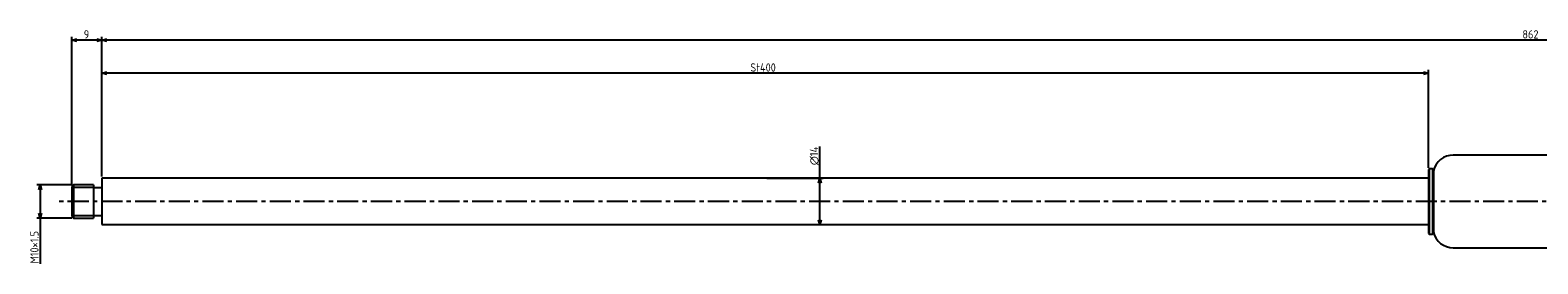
# Model space of a CAD drawing. Extents: x -498 to 411, y 187 to 258.
# Tile 1 of 2: x -498 to -44, y 187 to 258. Entities that reach past the tile are written whole.
import ezdxf

# ---------------------------------------------------------------- set-up
doc = ezdxf.new("R2010")
doc.units = 0
doc.header["$LTSCALE"] = 0.2
doc.linetypes.add('CENTER', pattern=[50.8, 31.75, -6.35, 6.35, -6.35])
doc.layers.get('0').update_dxf_attribs({"linetype": 'CONTINUOUS'})
doc.layers.get('DEFPOINTS').update_dxf_attribs({"linetype": 'CONTINUOUS'})
for name, color, linetype in [('18-0-CON', 3, 'CONTINUOUS'), ('18-2-CEN', 1, 'CENTER'), ('35-0-CON', 7, 'CONTINUOUS')]:
    doc.layers.add(name, color=color, linetype=linetype)
doc.styles.add('DIMENSION', font='isocp.shx', dxfattribs={"bigfont": 'bigfont.shx'})
doc.dimstyles.get("Standard").update_dxf_attribs({"dimtxt": 0.18, "dimasz": 0.18, "dimexe": 0.18, "dimexo": 0.0625, "dimgap": 0.09, "dimtad": 0, "dimtih": 1, "dimtoh": 1, "dimzin": 0, "dimcen": 0.09, "dimazin": 3, "dimtfac": 1, "dimtofl": 0, "dimtmove": 0, "dimatfit": 3})

# ---------------------------------------------------------------- blocks, each defined once
blk = doc.blocks.new('_OPEN30')
at = {"color": 0, "linetype": 'BYBLOCK'}
for p, q in [((-1, 0.27), (0, 0)), ((0, 0), (-1, -0.27)), ((0, 0), (-1, 0))]:
    blk.add_line(p, q, dxfattribs=at)
blk = doc.blocks.new('*U102')
at = {"layer": '35-0-CON', "color": 161, "style": 'DIMENSION'}
blk.add_text('St400', height=2.5, dxfattribs=at).set_placement((-280.93, 245.5))
blk = doc.blocks.new('*D47')
at = {"layer": '35-0-CON', "color": 161}
for p, q in [((-476.47, 213.79), (-476.47, 246)), ((-76.47, 216.49), (-76.47, 246)), ((-77.97, 245), (-474.97, 245))]:
    blk.add_line(p, q, dxfattribs=at)
at = {"layer": 'DEFPOINTS', "color": 0}
for p in [(-476.47, 245), (-76.47, 215.99), (-476.47, 213.29)]:
    blk.add_point(p, dxfattribs=at)
at = {"layer": '35-0-CON'}
blk.add_blockref('*U102', (0, 0), dxfattribs=at)
at = {"layer": '35-0-CON', "color": 161, "xscale": 1.5, "yscale": 1.5, "zscale": 1.5, "rotation": 180}
blk.add_blockref('_OPEN30', (-476.47, 245), dxfattribs=at)
at = {"layer": '35-0-CON', "color": 161, "xscale": 1.5, "yscale": 1.5, "zscale": 1.5}
blk.add_blockref('_OPEN30', (-76.47, 245), dxfattribs=at)
blk = doc.blocks.new('*U101')
at = {"layer": '35-0-CON', "color": 161, "style": 'DIMENSION'}
blk.add_text('∅14', height=2.5, rotation=90, dxfattribs=at).set_placement((-260.5, 217.25))
blk = doc.blocks.new('*D48')
at = {"layer": '35-0-CON', "color": 161}
for p, q in [((-260, 213.29), (-260, 222.88)), ((-275.97, 213.29), (-259, 213.29)), ((-260, 200.79), (-260, 211.79)), ((-275.97, 199.29), (-259, 199.29))]:
    blk.add_line(p, q, dxfattribs=at)
at = {"layer": 'DEFPOINTS', "color": 0}
for p in [(-276.47, 213.29), (-260, 213.29), (-276.47, 199.29)]:
    blk.add_point(p, dxfattribs=at)
at = {"layer": '35-0-CON'}
blk.add_blockref('*U101', (0, 0), dxfattribs=at)
at = {"layer": '35-0-CON', "color": 161, "xscale": 1.5, "yscale": 1.5, "zscale": 1.5}
for p, rotation in [((-260, 213.29), 90), ((-260, 199.29), 270)]:
    blk.add_blockref('_OPEN30', p, dxfattribs=dict(at, rotation=rotation))
blk = doc.blocks.new('*U95')
at = {"layer": '35-0-CON', "color": 161, "style": 'DIMENSION'}
blk.add_text('9', height=2.5, dxfattribs=at).set_placement((-481.89, 255.5))
blk = doc.blocks.new('*D49')
at = {"layer": '35-0-CON', "color": 161}
for p, q in [((-485.47, 211.29), (-485.47, 256)), ((-477.97, 255), (-483.97, 255)), ((-476.47, 213.79), (-476.47, 256))]:
    blk.add_line(p, q, dxfattribs=at)
at = {"layer": 'DEFPOINTS', "color": 0}
for p in [(-485.47, 255), (-485.47, 210.79), (-476.47, 213.29)]:
    blk.add_point(p, dxfattribs=at)
at = {"layer": '35-0-CON', "color": 161, "xscale": 1.5, "yscale": 1.5, "zscale": 1.5, "rotation": 180}
blk.add_blockref('_OPEN30', (-485.47, 255), dxfattribs=at)
at = {"layer": '35-0-CON'}
blk.add_blockref('*U95', (0, 0), dxfattribs=at)
at = {"layer": '35-0-CON', "color": 161, "xscale": 1.5, "yscale": 1.5, "zscale": 1.5}
blk.add_blockref('_OPEN30', (-476.47, 255), dxfattribs=at)
blk = doc.blocks.new('*U98')
at = {"layer": '35-0-CON', "color": 161, "style": 'DIMENSION'}
blk.add_text('M10×1.5', height=2.5, rotation=90, dxfattribs=at).set_placement((-495.5, 187.56))
blk = doc.blocks.new('*D50')
at = {"layer": '35-0-CON', "color": 161}
for p, q in [((-485.47, 211.29), (-496, 211.29)), ((-495, 209.79), (-495, 202.79)), ((-485.47, 201.29), (-496, 201.29)), ((-495, 201.29), (-495, 187.44))]:
    blk.add_line(p, q, dxfattribs=at)
at = {"layer": 'DEFPOINTS', "color": 0}
for p in [(-484.97, 211.29), (-495, 201.29), (-484.97, 201.29)]:
    blk.add_point(p, dxfattribs=at)
at = {"layer": '35-0-CON', "color": 161, "xscale": 1.5, "yscale": 1.5, "zscale": 1.5}
for p, rotation in [((-495, 211.29), 90), ((-495, 201.29), 270)]:
    blk.add_blockref('_OPEN30', p, dxfattribs=dict(at, rotation=rotation))
at = {"layer": '35-0-CON'}
blk.add_blockref('*U98', (0, 0), dxfattribs=at)
blk = doc.blocks.new('*U96')
at = {"layer": '35-0-CON', "color": 161, "style": 'DIMENSION'}
blk.add_text('862', height=2.5, dxfattribs=at).set_placement((-48.18, 255.5))
blk = doc.blocks.new('*D53')
at = {"layer": '35-0-CON', "color": 161}
for p, q in [((-476.47, 213.79), (-476.47, 256)), ((384.03, 255), (-474.97, 255)), ((385.53, 216.74), (385.53, 256))]:
    blk.add_line(p, q, dxfattribs=at)
at = {"layer": 'DEFPOINTS', "color": 0}
for p in [(-476.47, 255), (385.53, 216.24), (-476.47, 213.29)]:
    blk.add_point(p, dxfattribs=at)
at = {"layer": '35-0-CON', "color": 161, "xscale": 1.5, "yscale": 1.5, "zscale": 1.5, "rotation": 180}
blk.add_blockref('_OPEN30', (-476.47, 255), dxfattribs=at)
at = {"layer": '35-0-CON'}
blk.add_blockref('*U96', (0, 0), dxfattribs=at)
at = {"layer": '35-0-CON', "color": 161, "xscale": 1.5, "yscale": 1.5, "zscale": 1.5}
blk.add_blockref('_OPEN30', (385.53, 255), dxfattribs=at)

msp = doc.modelspace()

# ---------------------------------------------------------------- linework, layer by layer
at = {"layer": '18-0-CON'}
for p, q in [((-478.975, 210.543), (-485.475, 210.543)), ((-485.475, 202.043), (-478.975, 202.043))]:
    msp.add_line(p, q, dxfattribs=at)
at = {"layer": '18-2-CEN'}
msp.add_line((403.525, 206.293), (-490.475, 206.293), dxfattribs=at)
at = {"layer": '35-0-CON'}
for p, q in [((377.325, 220.293), (-69.057, 220.293)), ((-76.275, 216.193), (-76.475, 215.993)), ((-76.475, 215.993), (-76.475, 196.593)), ((-75.297, 216.193), (-76.275, 216.193)), ((-76.275, 216.193), (-76.275, 196.393)), ((-75.097, 215.993), (-75.297, 216.193)), ((-75.297, 216.193), (-75.297, 196.393)), ((-74.981, 215.561), (-75.097, 215.993)), ((-75.097, 215.993), (-75.097, 196.593)), ((-74.981, 215.561), (-74.981, 197.024)), ((-484.975, 211.293), (-485.475, 210.793)), ((-485.475, 210.793), (-485.475, 201.793)), ((-478.975, 211.293), (-484.975, 211.293)), ((-484.975, 211.293), (-484.975, 207.423)), ((-478.975, 211.293), (-478.975, 201.293)), ((-478.975, 210.543), (-476.475, 210.543)), ((-76.475, 213.293), (-476.475, 213.293)), ((-476.475, 213.293), (-476.475, 199.293)), ((-484.975, 207.423), (-484.975, 201.293)), ((-485.475, 201.793), (-484.975, 201.293)), ((-484.975, 201.293), (-478.975, 201.293)), ((-478.975, 202.043), (-476.475, 202.043)), ((-476.475, 199.293), (-76.475, 199.293)), ((-76.475, 196.593), (-76.275, 196.393)), ((-76.275, 196.393), (-75.297, 196.393)), ((-75.297, 196.393), (-75.097, 196.593)), ((-75.097, 196.593), (-74.981, 197.024)), ((-69.057, 192.293), (377.325, 192.293))]:
    msp.add_line(p, q, dxfattribs=at)
for centre, start, end in [((-69.057, 214.218), 90, 167.2273), ((-69.057, 198.368), 192.7727, 270)]:
    msp.add_arc(centre, 6.075, start, end, dxfattribs=at)

# ---------------------------------------------------------------- dimensions: what is measured, and where the dimension line sits
for base, p1, p2, override, picture, middle in [((-485.475, 255), (-476.475, 213.293), (-485.475, 210.793), {"dimscale": 1}, '*D49', (-480.975, 256.75)), ((-476.475, 255), (385.525, 216.243), (-476.475, 213.293), {"dimscale": 1}, '*D53', (-45.475, 256.75)), ((-476.475, 245), (-76.475, 215.993), (-476.475, 213.293), {"dimscale": 1, "dimpost": 'St<>'}, '*D47', (-276.475, 246.75))]:
    dim = msp.add_linear_dim(base=base, p1=p1, p2=p2, dimstyle='Standard', override=override, dxfattribs=at)
    dim.commit()
    dim.dimension.update_dxf_attribs({"geometry": picture, "text_midpoint": middle})
dim = msp.add_linear_dim(base=(-260, 213.293), p1=(-276.475, 199.293), p2=(-276.475, 213.293), angle=90, dimstyle='Standard', override={"dimscale": 1, "dimpost": '%%c<>'}, dxfattribs=at)
dim.commit()
dim.dimension.update_dxf_attribs({"geometry": '*D48', "text_midpoint": (-260, 220), "dimtype": 128})
dim = msp.add_linear_dim(base=(-495, 201.293), p1=(-484.975, 211.293), p2=(-484.975, 201.293), angle=90, dimstyle='Standard', override={"dimscale": 1, "dimpost": 'M<>×1.5'}, dxfattribs=at)
dim.commit()
dim.dimension.update_dxf_attribs({"geometry": '*D50', "text_midpoint": (-496.75, 193.616)})

doc.saveas('drawing.dxf')
